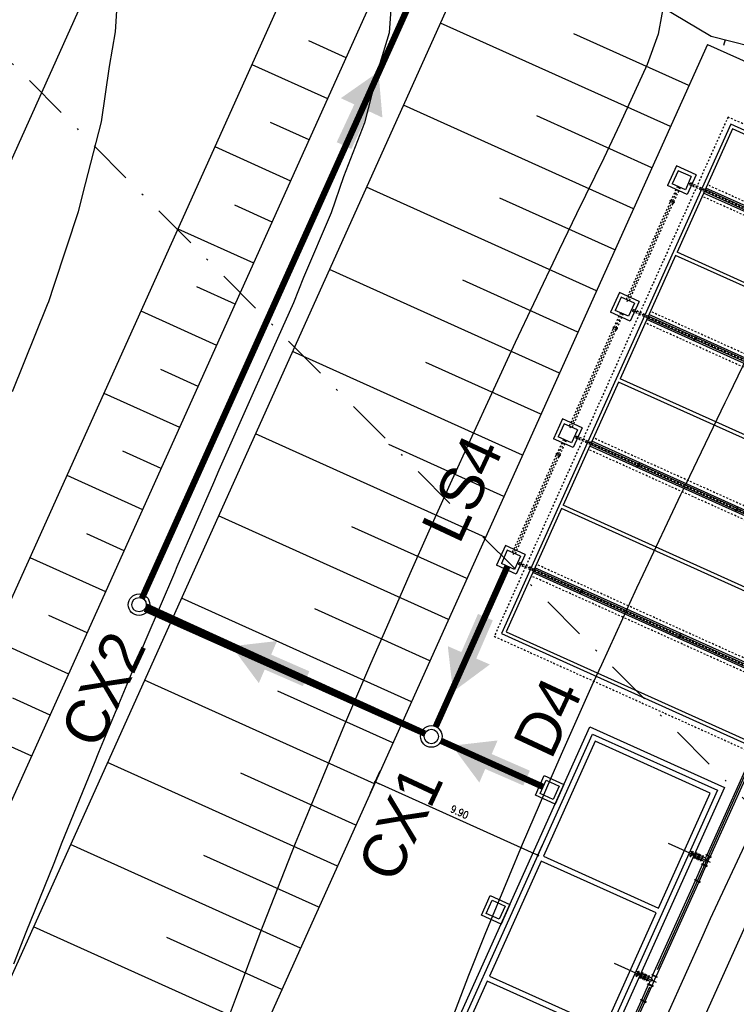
# Model space of a CAD drawing. Header units: millimetres. Extents: x 196436 to 199900, y 8705373 to 8708636.
# Tile 228 of 241: x 199501 to 199541, y 8707640 to 8707695. Entities that reach past the tile are written whole.
import ezdxf
from ezdxf.enums import TextEntityAlignment as Align

# ---------------------------------------------------------------- set-up
doc = ezdxf.new("R2010")
doc.units = ezdxf.units.MM
doc.header["$LTSCALE"] = 5
for name, pattern in [('DASHDOT', [1, 0.5, -0.25, 0, -0.25]), ('DASHED', [0.75, 0.5, -0.25]), ('HIDDEN', [0.375, 0.25, -0.125])]:
    doc.linetypes.add(name, pattern=pattern)
for name, color, linetype in [('$CURVAS1', 30, 'Continuous'), ('$CURVAS2', 40, 'Continuous'), ('BAR-EIXOS', 7, 'DASHDOT'), ('BAR-PECAS', 2, 'Continuous'), ('CAIXA', 7, 'Continuous'), ('DIM', 7, 'Continuous'), ('ESTRUTURA', 5, 'Continuous'), ('FLANGE', 9, 'Continuous'), ('INTECPTOR', 6, 'Continuous'), ('LAGOA', 3, 'Continuous'), ('LFINA', 3, 'Continuous'), ('LIMHATRA', 2, 'HIDDEN'), ('LINHA_TRANS', 4, 'DASHDOT'), ('MF', 2, 'Continuous'), ('PAREDE', 5, 'Continuous'), ('REDE', 22, 'Continuous'), ('TER-BERMA', 4, 'Continuous'), ('TER-COTAS', 7, 'Continuous'), ('TER-OFFSET', 3, 'Continuous'), ('TER-OFFSET-LINHA', 7, 'Continuous'), ('TUBULACAO', 2, 'Continuous')]:
    doc.layers.add(name, color=color, linetype=linetype)
doc.layers.add('TEXTO3', color=4, linetype='Continuous', lineweight=18)
doc.styles.add('NARROW', font='ARIALN.TTF')
doc.styles.add('ROMANS', font='romans.shx', dxfattribs={"width": 0.85})
doc.dimstyles.new('COTA-200-EXTERNA', dxfattribs={"dimtxt": 0.4, "dimasz": 0.2, "dimexe": 0, "dimexo": 0, "dimgap": 0.2, "dimtad": 1, "dimzin": 4, "dimdsep": 46, "dimtxsty": 'ROMANS', "dimblk1": 'DOT1', "dimblk2": 'DOT1', "dimsah": 1, "dimcen": 0.2, "dimse1": 1, "dimse2": 1, "dimclrd": 256, "dimclre": 256, "dimclrt": 2, "dimadec": 0, "dimazin": 0, "dimtfac": 1, "dimtix": 1, "dimtmove": 2, "dimatfit": 3, "dimldrblk": 'DOT1', "dimfxl": 0, "dimtvp": 0.025, "dimtolj": 1, "dimtzin": 4, "dimarcsym": 0})
doc.dimstyles.new('COTA-500-EXTERNA', dxfattribs={"dimtxt": 2, "dimasz": 1.5, "dimexe": 0, "dimexo": 3, "dimgap": 0.5, "dimtad": 1, "dimzin": 4, "dimdsep": 46, "dimtxsty": 'ROMANS', "dimblk1": 'DOT1', "dimblk2": 'DOT1', "dimsah": 1, "dimcen": 0.2, "dimclrd": 256, "dimclre": 256, "dimclrt": 2, "dimadec": 0, "dimazin": 0, "dimtfac": 1, "dimtix": 1, "dimtmove": 2, "dimatfit": 3, "dimldrblk": 'DOT1', "dimfxl": 0, "dimtvp": 0.025, "dimtolj": 1, "dimtzin": 4, "dimlwd": -1, "dimlwe": -1, "dimarcsym": 0})

# ---------------------------------------------------------------- blocks, each defined once
blk = doc.blocks.new('DOT1')
for q in [(0, 3.36), (0, -3.36)]:
    blk.add_line((0, 0), q)
at = {"linetype": 'ByBlock'}
blk.add_line((0, 0), (-1.2, 0), dxfattribs=at)
at = {"color": 0, "linetype": 'ByBlock', "const_width": 0.36}
blk.add_lwpolyline([(-0.18, 0, 1), (0.18, 0, 1)], format="xyb", close=True, dxfattribs=at)
blk = doc.blocks.new('*D8')
at = {"layer": 'Defpoints', "color": 0}
for p in [(199538.092, 8707770.666), (199547.21, 8707766.558), (199493.233, 8707646.756)]:
    blk.add_point(p, dxfattribs=at)
at = {"layer": 'TER-COTAS'}
for p, q in [((199544.474, 8707767.79), (199538.092, 8707770.666)), ((199484.731, 8707652.232), (199537.476, 8707769.298)), ((199490.497, 8707647.989), (199484.115, 8707650.864))]:
    blk.add_line(p, q, dxfattribs=at)
at = {"layer": 'TER-COTAS', "xscale": 1.5, "yscale": 1.5, "zscale": 1.5}
for p, rotation in [((199538.092, 8707770.666), 65.74589538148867), ((199484.115, 8707650.864), 245.7458953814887)]:
    blk.add_blockref('DOT1', p, dxfattribs=dict(at, rotation=rotation))
at = {"layer": 'TER-COTAS', "color": 2, "insert": (199509.736, 8707711.381), "char_height": 2, "attachment_point": 5, "rotation": 65.7459, "style": 'ROMANS'}
blk.add_mtext('\\A1;131.40', dxfattribs=at)
blk = doc.blocks.new('A$C68864091')
at = {"layer": 'BAR-EIXOS', "color": 7, "ltscale": 0.1}
for p, q in [((-3345, 120), (-2745, 120)), ((-2672.5, 120), (-2072.5, 120)), ((-1972.5, 120), (-2072.5, 120)), ((-1902.5, 120), (-1302.5, 120)), ((-1132.5, 120), (-532.5, 120)), ((-432.5, 120), (-532.5, 120)), ((-2705, -315), (-2705, 85)), ((-1935, -315), (-1935, 85)), ((-1165, -315), (-1165, 85)), ((-395, -315), (-395, 85)), ((-2705, -915), (-2705, -315)), ((-1935, -915), (-1935, -315)), ((-1165, -915), (-1165, -315)), ((-395, -915), (-395, -315)), ((-2705, -1515), (-2705, -915)), ((-1935, -1515), (-1935, -915)), ((-1165, -1515), (-1165, -915)), ((-395, -1515), (-395, -915))]:
    blk.add_line(p, q, dxfattribs=at)
at = {"layer": 'BAR-EIXOS', "ltscale": 0.1}
blk.add_line((-1202.5, 120), (-1302.5, 120), dxfattribs=at)
at = {"layer": 'BAR-EIXOS', "color": 7}
for p, q in [((-2705, -1515), (-2705, -1505.2)), ((-2705, -1515), (-2705, -1505.8)), ((-1935, -1515), (-1935, -1505.2)), ((-1935, -1515), (-1935, -1505.8)), ((-1165, -1515), (-1165, -1505.2)), ((-1165, -1515), (-1165, -1505.8)), ((-395, -1515), (-395, -1505.2)), ((-395, -1515), (-395, -1505.8))]:
    blk.add_line(p, q, dxfattribs=at)
at = {"layer": 'BAR-PECAS', "color": 7, "linetype": 'DASHED'}
for p, q in [((-3334.9, 128.5), (-2745, 128.5)), ((-3334.9, 111.5), (-2745, 111.5)), ((-2662.4, 128.5), (-2072.5, 128.5)), ((-2662.4, 111.5), (-2072.5, 111.5)), ((-2065.1, 108.7), (-2065.1, 131.3)), ((-2064.3, 107.8), (-2064.3, 132.1)), ((-1975, 128.5), (-2062.4, 128.5)), ((-1975, 111.5), (-2062.4, 111.5)), ((-1892.4, 128.5), (-1302.5, 128.5)), ((-1892.4, 111.5), (-1302.5, 111.5)), ((-1295.1, 108.7), (-1295.1, 131.3)), ((-1294.3, 107.8), (-1294.3, 132.1)), ((-1205, 128.5), (-1292.4, 128.5)), ((-1205, 111.5), (-1292.4, 111.5)), ((-1122.4, 128.5), (-532.5, 128.5)), ((-1122.4, 111.5), (-532.5, 111.5)), ((-525.1, 108.7), (-525.1, 131.3)), ((-524.3, 107.8), (-524.3, 132.1)), ((-435, 128.5), (-522.4, 128.5)), ((-435, 111.5), (-522.4, 111.5)), ((-2710.9, -20), (-2710.9, 80)), ((-2699.1, -20), (-2699.1, 80)), ((-1940.9, -20), (-1940.9, 80)), ((-1929.1, -20), (-1929.1, 80)), ((-1170.9, -20), (-1170.9, 80)), ((-1159.1, -20), (-1159.1, 80)), ((-400.9, -20), (-400.9, 80)), ((-389.1, -20), (-389.1, 80)), ((-2710.9, -1505.5), (-2710.9, -1470)), ((-2699.1, -1505.5), (-2699.1, -1470)), ((-1940.9, -1505.5), (-1940.9, -1470)), ((-1929.1, -1505.5), (-1929.1, -1470)), ((-1170.9, -1505.5), (-1170.9, -1470)), ((-1159.1, -1505.5), (-1159.1, -1470)), ((-400.9, -1505.5), (-400.9, -1470)), ((-389.1, -1505.5), (-389.1, -1470)), ((-2695.5, -1507.6), (-2714.4, -1507.6)), ((-2696.4, -1508.4), (-2713.6, -1508.4)), ((-1925.5, -1507.6), (-1944.4, -1507.6)), ((-1926.4, -1508.4), (-1943.6, -1508.4)), ((-1155.5, -1507.6), (-1174.5, -1507.6)), ((-1156.4, -1508.4), (-1173.6, -1508.4)), ((-385.5, -1507.6), (-404.5, -1507.6)), ((-386.4, -1508.4), (-403.6, -1508.4))]:
    blk.add_line(p, q, dxfattribs=at)
at = {"layer": 'BAR-PECAS', "color": 7}
for p, q in [((-2710.9, -305.5), (-2710.9, -20)), ((-2699.1, -305.5), (-2699.1, -20)), ((-1940.9, -305.5), (-1940.9, -20)), ((-1929.1, -305.5), (-1929.1, -20)), ((-1170.9, -305.5), (-1170.9, -20)), ((-1159.1, -305.5), (-1159.1, -20)), ((-400.9, -305.5), (-400.9, -20)), ((-389.1, -305.5), (-389.1, -20)), ((-2695.5, -307.3), (-2714.4, -307.3)), ((-2696.4, -308.2), (-2713.6, -308.2)), ((-2710.9, -905.5), (-2710.9, -315)), ((-2699.1, -905.5), (-2699.1, -315)), ((-1925.5, -307.3), (-1944.4, -307.3)), ((-1926.4, -308.2), (-1943.6, -308.2)), ((-1940.9, -905.5), (-1940.9, -315)), ((-1929.1, -905.5), (-1929.1, -315)), ((-1155.5, -307.3), (-1174.5, -307.3)), ((-1156.4, -308.2), (-1173.6, -308.2)), ((-1170.9, -905.5), (-1170.9, -315)), ((-1159.1, -905.5), (-1159.1, -315)), ((-385.5, -307.3), (-404.5, -307.3)), ((-386.4, -308.2), (-403.6, -308.2)), ((-400.9, -905.5), (-400.9, -315)), ((-389.1, -905.5), (-389.1, -315)), ((-2695.5, -907.3), (-2714.4, -907.3)), ((-2710.9, -1470), (-2710.9, -915)), ((-2699.1, -1470), (-2699.1, -915)), ((-1925.5, -907.3), (-1944.4, -907.3)), ((-1926.4, -908.2), (-1943.6, -908.2)), ((-1940.9, -1470), (-1940.9, -915)), ((-1929.1, -1470), (-1929.1, -915)), ((-1155.5, -907.3), (-1174.5, -907.3)), ((-1156.4, -908.2), (-1173.6, -908.2)), ((-1170.9, -1470), (-1170.9, -915)), ((-1159.1, -1470), (-1159.1, -915)), ((-385.5, -907.3), (-404.5, -907.3)), ((-386.4, -908.2), (-403.6, -908.2)), ((-400.9, -1470), (-400.9, -915)), ((-389.1, -1470), (-389.1, -915))]:
    blk.add_line(p, q, dxfattribs=at)
at = {"layer": 'BAR-PECAS'}
blk.add_line((-2696.4, -908.2), (-2713.6, -908.2), dxfattribs=at)
at = {"layer": 'BAR-PECAS', "color": 7, "linetype": 'DASHED'}
for points in [[(-2072.5, 128.5, -0.214214), (-2065.1, 131.3), (-2064.3, 132.1), (-2062.4, 132.1), (-2062.4, 107.8), (-2064.3, 107.8), (-2065.1, 108.7, -0.214214), (-2072.5, 111.5)], [(-1302.5, 128.5, -0.214214), (-1295.1, 131.3), (-1294.3, 132.1), (-1292.4, 132.1), (-1292.4, 107.8), (-1294.3, 107.8), (-1295.1, 108.7, -0.214214), (-1302.5, 111.5)], [(-532.5, 128.5, -0.214214), (-525.1, 131.3), (-524.3, 132.1), (-522.4, 132.1), (-522.4, 107.8), (-524.3, 107.8), (-525.1, 108.7, -0.214214), (-532.5, 111.5)], [(-2710.9, -1515, -0.214214), (-2713.6, -1508.4), (-2714.4, -1507.6), (-2714.4, -1505.8), (-2695.5, -1505.8), (-2695.5, -1507.6), (-2696.4, -1508.4, -0.214214), (-2699.1, -1515)], [(-1940.9, -1515, -0.214214), (-1943.6, -1508.4), (-1944.4, -1507.6), (-1944.4, -1505.8), (-1925.5, -1505.8), (-1925.5, -1507.6), (-1926.4, -1508.4, -0.214214), (-1929.1, -1515)], [(-1170.9, -1515, -0.214214), (-1173.6, -1508.4), (-1174.5, -1507.6), (-1174.5, -1505.8), (-1155.5, -1505.8), (-1155.5, -1507.6), (-1156.4, -1508.4, -0.214214), (-1159.1, -1515)], [(-400.9, -1515, -0.214214), (-403.6, -1508.4), (-404.5, -1507.6), (-404.5, -1505.8), (-385.5, -1505.8), (-385.5, -1507.6), (-386.4, -1508.4, -0.214214), (-389.1, -1515)]]:
    blk.add_lwpolyline(points, format="xyb", close=True, dxfattribs=at)
at = {"layer": 'BAR-PECAS', "color": 7}
for points in [[(-2710.9, -315, -0.214214), (-2713.6, -308.2), (-2714.4, -307.3), (-2714.4, -305.5), (-2695.5, -305.5), (-2695.5, -307.3), (-2696.4, -308.2, -0.214214), (-2699.1, -315)], [(-1940.9, -315, -0.214214), (-1943.6, -308.2), (-1944.4, -307.3), (-1944.4, -305.5), (-1925.5, -305.5), (-1925.5, -307.3), (-1926.4, -308.2, -0.214214), (-1929.1, -315)], [(-1170.9, -315, -0.214214), (-1173.6, -308.2), (-1174.5, -307.3), (-1174.5, -305.5), (-1155.5, -305.5), (-1155.5, -307.3), (-1156.4, -308.2, -0.214214), (-1159.1, -315)], [(-400.9, -315, -0.214214), (-403.6, -308.2), (-404.5, -307.3), (-404.5, -305.5), (-385.5, -305.5), (-385.5, -307.3), (-386.4, -308.2, -0.214214), (-389.1, -315)], [(-2710.9, -915, -0.214214), (-2713.6, -908.2), (-2714.4, -907.3), (-2714.4, -905.5), (-2695.5, -905.5), (-2695.5, -907.3), (-2696.4, -908.2, -0.214214), (-2699.1, -915)], [(-1940.9, -915, -0.214214), (-1943.6, -908.2), (-1944.4, -907.3), (-1944.4, -905.5), (-1925.5, -905.5), (-1925.5, -907.3), (-1926.4, -908.2, -0.214214), (-1929.1, -915)], [(-1170.9, -915, -0.214214), (-1173.6, -908.2), (-1174.5, -907.3), (-1174.5, -905.5), (-1155.5, -905.5), (-1155.5, -907.3), (-1156.4, -908.2, -0.214214), (-1159.1, -915)], [(-400.9, -915, -0.214214), (-403.6, -908.2), (-404.5, -907.3), (-404.5, -905.5), (-385.5, -905.5), (-385.5, -907.3), (-386.4, -908.2, -0.214214), (-389.1, -915)]]:
    blk.add_lwpolyline(points, format="xyb", close=True, dxfattribs=at)
at = {"layer": 'ESTRUTURA', "color": 3}
for p, q in [((-2645, 180), (-2765, 180)), ((-2765, 60), (-2765, 180)), ((-2645, 60), (-2645, 180)), ((-1875, 180), (-1995, 180)), ((-1995, 60), (-1995, 180)), ((-1875, 60), (-1875, 180)), ((-1105, 180), (-1225, 180)), ((-1225, 60), (-1225, 180)), ((-1105, 60), (-1105, 180)), ((-335, 180), (-455, 180)), ((-455, 60), (-455, 180)), ((-335, 60), (-335, 180)), ((-2665, 160), (-2745, 160)), ((-2745, 80), (-2745, 160)), ((-2665, 80), (-2665, 160)), ((-1895, 160), (-1975, 160)), ((-1975, 80), (-1975, 160)), ((-1895, 80), (-1895, 160)), ((-1125, 160), (-1205, 160)), ((-1205, 80), (-1205, 160)), ((-1125, 80), (-1125, 160)), ((-355, 160), (-435, 160)), ((-435, 80), (-435, 160)), ((-355, 80), (-355, 160)), ((-2645, 60), (-2765, 60)), ((-2665, 80), (-2745, 80)), ((-1875, 60), (-1995, 60)), ((-1895, 80), (-1975, 80)), ((-1105, 60), (-1225, 60)), ((-1125, 80), (-1205, 80)), ((-335, 60), (-455, 60)), ((-355, 80), (-435, 80))]:
    blk.add_line(p, q, dxfattribs=at)
at = {"layer": 'ESTRUTURA', "color": 2}
for p, q in [((-3100, 0), (-3100, -1540)), ((0, 0), (-3100, 0)), ((0, -1590), (0, 0)), ((-3080, -20), (-3080, -1520)), ((-2330, -20), (-3080, -20)), ((-2330, -1520), (-2330, -20)), ((-2310, -1520), (-2310, -20)), ((-1560, -20), (-2310, -20)), ((-1560, -1520), (-1560, -20)), ((-1540, -1520), (-1540, -20)), ((-790, -20), (-1540, -20)), ((-790, -1520), (-790, -20)), ((-770, -1520), (-770, -20)), ((-20, -20), (-770, -20)), ((-20, -1520), (-20, -20)), ((-3080, -1520), (-2720, -1520)), ((-2720, -1527.5), (-2720, -1520)), ((-2690, -1527.5), (-2690, -1520)), ((-2690, -1520), (-2330, -1520)), ((-2310, -1520), (-1950, -1520)), ((-1950, -1527.5), (-1950, -1520)), ((-1920, -1527.5), (-1920, -1520)), ((-1920, -1520), (-1560, -1520)), ((-1540, -1520), (-1180, -1520)), ((-1180, -1527.5), (-1180, -1520)), ((-1150, -1527.5), (-1150, -1520)), ((-1150, -1520), (-790, -1520)), ((-770, -1520), (-410, -1520)), ((-410, -1527.5), (-410, -1520)), ((-380, -1527.5), (-380, -1520)), ((-380, -1520), (-20, -1520)), ((-3100, -1540), (-2750, -1540)), ((-2750, -1590), (-2750, -1540)), ((-2730, -1570), (-2730, -1540)), ((-2730, -1540), (-2720, -1540)), ((-2730, -1570), (-20, -1570)), ((-2720, -1540), (-2720, -1532.5)), ((-2690, -1540), (-2690, -1532.5)), ((-2690, -1540), (-1950, -1540)), ((-1950, -1540), (-1950, -1532.5)), ((-1920, -1540), (-1920, -1532.5)), ((-1920, -1540), (-1180, -1540)), ((-1180, -1540), (-1180, -1532.5)), ((-1150, -1540), (-1150, -1532.5)), ((-1150, -1540), (-410, -1540)), ((-410, -1540), (-410, -1532.5)), ((-380, -1540), (-380, -1532.5)), ((-380, -1540), (-20, -1540)), ((-2750, -1590), (0, -1590))]:
    blk.add_line(p, q, dxfattribs=at)
at = {"layer": 'ESTRUTURA', "color": 7}
for p, q in [((-2720, -1470), (-2720, -20)), ((-2690, -1470), (-2690, -20)), ((-1950, -1470), (-1950, -20)), ((-1920, -1470), (-1920, -20)), ((-1180, -1470), (-1180, -20)), ((-1150, -1470), (-1150, -20)), ((-410, -1470), (-410, -20)), ((-380, -1470), (-380, -20)), ((-2730, -1520), (-2730, -1470)), ((-2730, -1470), (-2680, -1470)), ((-2680, -1520), (-2680, -1470)), ((-1960, -1520), (-1960, -1470)), ((-1960, -1470), (-1910, -1470)), ((-1910, -1520), (-1910, -1470)), ((-1190, -1520), (-1190, -1470)), ((-1190, -1470), (-1140, -1470)), ((-1140, -1520), (-1140, -1470)), ((-420, -1520), (-420, -1470)), ((-420, -1470), (-370, -1470)), ((-370, -1520), (-370, -1470))]:
    blk.add_line(p, q, dxfattribs=at)
at = {"layer": 'ESTRUTURA', "color": 9}
for p, q in [((-2725, -1532.5), (-2725, -1527.5)), ((-2720, -1527.5), (-2725, -1527.5)), ((-2690, -1520), (-2720, -1520)), ((-2720, -1527.5), (-2690, -1527.5)), ((-2690, -1527.5), (-2685, -1527.5)), ((-2685, -1532.5), (-2685, -1527.5)), ((-1920, -1520), (-1950, -1520)), ((-1920, -1527.5), (-1915, -1527.5)), ((-1915, -1532.5), (-1915, -1527.5)), ((-1185, -1532.5), (-1185, -1527.5)), ((-1180, -1527.5), (-1185, -1527.5)), ((-1150, -1520), (-1180, -1520)), ((-1150, -1527.5), (-1145, -1527.5)), ((-1145, -1532.5), (-1145, -1527.5)), ((-415, -1532.5), (-415, -1527.5)), ((-410, -1527.5), (-415, -1527.5)), ((-380, -1520), (-410, -1520)), ((-380, -1527.5), (-375, -1527.5)), ((-375, -1532.5), (-375, -1527.5)), ((-2720, -1532.5), (-2725, -1532.5)), ((-2720, -1532.5), (-2690, -1532.5)), ((-2690, -1540), (-2720, -1540)), ((-2690, -1532.5), (-2685, -1532.5)), ((-1920, -1540), (-1950, -1540)), ((-1920, -1532.5), (-1915, -1532.5)), ((-1180, -1532.5), (-1185, -1532.5)), ((-1150, -1540), (-1180, -1540)), ((-1150, -1532.5), (-1145, -1532.5)), ((-410, -1532.5), (-415, -1532.5)), ((-380, -1540), (-410, -1540)), ((-380, -1532.5), (-375, -1532.5))]:
    blk.add_line(p, q, dxfattribs=at)
at = {"layer": 'ESTRUTURA'}
blk.add_line((-20, -1570), (-20, -1540), dxfattribs=at)
at = {"layer": 'ESTRUTURA', "color": 9}
blk.add_lwpolyline([(-2686, -1531.5), (-2724, -1531.5), (-2724, -1528.5), (-2686, -1528.5)], close=True, dxfattribs=at)
at = {"layer": 'LFINA', "color": 9}
for points in [[(-1916, -1531.5), (-1954, -1531.5), (-1954, -1528.5), (-1916, -1528.5)], [(-1146, -1531.5), (-1184, -1531.5), (-1184, -1528.5), (-1146, -1528.5)], [(-376, -1531.5), (-414, -1531.5), (-414, -1528.5), (-376, -1528.5)]]:
    blk.add_lwpolyline(points, close=True, dxfattribs=at)
at = {"layer": 'LIMHATRA', "color": 9, "linetype": 'HIDDEN', "ltscale": 0.1}
for p, q in [((-3130, 30), (-3130, -1570)), ((30, 30), (-3130, 30)), ((30, -1620), (30, 30)), ((-3130, -1570), (-2780, -1570)), ((-2780, -1620), (-2780, -1570)), ((-2780, -1620), (30, -1620))]:
    blk.add_line(p, q, dxfattribs=at)
at = {"layer": 'LIMHATRA', "color": 7, "linetype": 'HIDDEN', "ltscale": 0.1}
for p, q in [((-2740, -1520), (-2740, -20)), ((-2670, -1520), (-2670, -20)), ((-1970, -1520), (-1970, -20)), ((-1900, -1520), (-1900, -20)), ((-1200, -1520), (-1200, -20)), ((-1130, -1520), (-1130, -20)), ((-430, -1520), (-430, -20)), ((-360, -1520), (-360, -20)), ((-2720, -1520), (-2720, -1470)), ((-2690, -1520), (-2690, -1470)), ((-1950, -1520), (-1950, -1470)), ((-1920, -1520), (-1920, -1470)), ((-1180, -1520), (-1180, -1470)), ((-1150, -1520), (-1150, -1470)), ((-410, -1520), (-410, -1470)), ((-380, -1520), (-380, -1470))]:
    blk.add_line(p, q, dxfattribs=at)
at = {"layer": 'PAREDE', "color": 9}
for p, q in [((-1955, -1532.5), (-1955, -1527.5)), ((-1950, -1527.5), (-1955, -1527.5)), ((-1950, -1527.5), (-1920, -1527.5)), ((-1180, -1527.5), (-1150, -1527.5)), ((-410, -1527.5), (-380, -1527.5)), ((-1950, -1532.5), (-1955, -1532.5)), ((-1950, -1532.5), (-1920, -1532.5)), ((-1180, -1532.5), (-1150, -1532.5)), ((-410, -1532.5), (-380, -1532.5))]:
    blk.add_line(p, q, dxfattribs=at)
blk = doc.blocks.new('A$C662D22B9')
at = {"color": 7}
for points in [[(0, 0), (0, 120), (120, 120), (120, 0)], [(20, 20), (20, 100), (100, 100), (100, 20)]]:
    blk.add_lwpolyline(points, close=True, dxfattribs=at)
blk = doc.blocks.new('A$C0C100BE6')
blk.add_hatch(color=7).paths.add_polyline_path([(0.772, 0.604), (0.956, 0.808), (1.217, 0), (0.387, 0.178), (0.571, 0.381), (0, 0.898), (0.201, 1.12)])
blk = doc.blocks.new('*D137')
at = {"layer": 'Defpoints', "color": 0}
for p in [(199523.655, 8707659.263, 1), (199532.686, 8707655.195, 1), (199520.624, 8707652.535)]:
    blk.add_point(p, dxfattribs=at)
at = {"layer": 'DIM', "lineweight": -2}
blk.add_line((199529.472, 8707648.549), (199520.807, 8707652.453), dxfattribs=at)
at = {"layer": 'DIM', "lineweight": -2, "xscale": 0.2, "yscale": 0.2, "zscale": 0.2}
for p, rotation in [((199520.624, 8707652.535), 155.7458953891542), ((199529.654, 8707648.467), 335.7458953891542)]:
    blk.add_blockref('DOT1', p, dxfattribs=dict(at, rotation=rotation))
at = {"layer": 'DIM', "color": 2, "insert": (199525.304, 8707650.866), "char_height": 0.4, "attachment_point": 5, "rotation": 335.7459, "style": 'ROMANS'}
blk.add_mtext('\\A1;9.90', dxfattribs=at)
blk = doc.blocks.new('*D142')
at = {"layer": 'Defpoints', "color": 0}
for p in [(199200.589, 8707769.175, -1), (199537.808, 8707617.643, -1), (199520.526, 8707579.286)]:
    blk.add_point(p, dxfattribs=at)
at = {"layer": 'DIM'}
for p, q in [((199199.357, 8707766.44), (199183.459, 8707731.153)), ((199184.826, 8707730.537), (199519.158, 8707579.903)), ((199536.576, 8707614.908), (199520.526, 8707579.286))]:
    blk.add_line(p, q, dxfattribs=at)
at = {"layer": 'DIM', "xscale": 1.5, "yscale": 1.5, "zscale": 1.5}
for p, rotation in [((199183.459, 8707731.153), 155.7458953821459), ((199520.526, 8707579.286), 335.7458953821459)]:
    blk.add_blockref('DOT1', p, dxfattribs=dict(at, rotation=rotation))
at = {"layer": 'DIM', "color": 2, "insert": (199352.608, 8707656.587), "char_height": 2, "attachment_point": 5, "rotation": 335.7459, "style": 'ROMANS'}
blk.add_mtext('\\A1;369.70', dxfattribs=at)
blk = doc.blocks.new('*D144')
at = {"layer": 'Defpoints', "color": 0}
for p in [(199629.982, 8707853.205, -1), (199160.458, 8707754.352, -1), (199553.968, 8707587.887), (199556.52, 8707575.905, -1), (199556.52, 8707575.905, -1)]:
    blk.add_point(p, dxfattribs=at)
at = {"layer": 'DIM'}
blk.add_arc((199556.52, 8707575.905), 12.251, 82.1817, 148.7264, dxfattribs=at)
at = {"layer": 'DIM', "xscale": 1.5, "yscale": 1.5, "zscale": 1.5}
for p, rotation in [((199559.658, 8707587.748), 348.6719272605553), ((199545.35, 8707580.938), 242.2361372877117)]:
    blk.add_blockref('DOT1', p, dxfattribs=dict(at, rotation=rotation))
at = {"layer": 'DIM', "color": 2, "insert": (199550.61, 8707588.321), "char_height": 2, "attachment_point": 5, "rotation": 25.454, "style": 'ROMANS'}
blk.add_mtext('\\A1;81°', dxfattribs=at)
blk = doc.blocks.new('*D145')
at = {"layer": 'Defpoints', "color": 0}
for p in [(199276.71, 8708012.372, -1), (199629.982, 8707853.205, -1), (199629.982, 8707853.205, -1), (199611.205, 8707850.27), (199556.52, 8707575.905, -1)]:
    blk.add_point(p, dxfattribs=at)
at = {"layer": 'DIM'}
blk.add_arc((199629.982, 8707853.205), 19.004, 160.2694, 250.6387, dxfattribs=at)
at = {"layer": 'DIM', "xscale": 1.5, "yscale": 1.5, "zscale": 1.5}
for p, rotation in [((199612.655, 8707861.011), 68.00762625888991), ((199625.115, 8707834.834), 342.9004382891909)]:
    blk.add_blockref('DOT1', p, dxfattribs=dict(at, rotation=rotation))
at = {"layer": 'DIM', "color": 2, "insert": (199614.177, 8707845.681), "char_height": 2, "attachment_point": 5, "rotation": 295.454, "style": 'ROMANS'}
blk.add_mtext('\\A1;99°', dxfattribs=at)
blk = doc.blocks.new('*D150')
at = {"layer": 'Defpoints', "color": 0}
for p in [(199276.71, 8708012.372, -1), (199175.31, 8707765.043), (199160.458, 8707754.352, -1), (199160.458, 8707754.352, -1), (199556.52, 8707575.905, -1)]:
    blk.add_point(p, dxfattribs=at)
at = {"layer": 'DIM'}
blk.add_arc((199160.458, 8707754.352), 18.3, 340.4437, 61.0481, dxfattribs=at)
at = {"layer": 'DIM', "xscale": 1.5, "yscale": 1.5, "zscale": 1.5}
for p, rotation in [((199167.975, 8707771.037), 153.3969975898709), ((199177.142, 8707746.835), 248.0947931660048)]:
    blk.add_blockref('DOT1', p, dxfattribs=dict(at, rotation=rotation))
at = {"layer": 'DIM', "color": 2, "insert": (199178.974, 8707761.366), "char_height": 2, "attachment_point": 5, "rotation": 290.7459, "style": 'ROMANS'}
blk.add_mtext('\\A1;90°', dxfattribs=at)

msp = doc.modelspace()

# ---------------------------------------------------------------- linework, layer by layer
at = {"layer": '$CURVAS1'}
msp.add_polyline3d([(199548.647, 8707696.491, 705), (199548.058, 8707693.977, 705), (199546.983, 8707689.768, 705), (199546.755, 8707688.983, 705), (199545, 8707684.286, 705), (199544.891, 8707683.991, 705), (199544.872, 8707683.947, 705), (199542.665, 8707679, 705), (199542.5, 8707678.655, 705), (199540.249, 8707674.011, 705), (199540.028, 8707673.564, 705), (199537.838, 8707669.022, 705), (199537.565, 8707668.458, 705), (199535.479, 8707664.032, 705), (199535.13, 8707663.293, 705), (199533.179, 8707659.042, 705), (199532.728, 8707658.06, 705), (199530.945, 8707654.052, 705), (199530.368, 8707652.746, 705), (199528.784, 8707649.061, 705), (199528.055, 8707647.333, 705), (199526.713, 8707644.07, 705), (199525.808, 8707641.788, 705), (199524.762, 8707639.079, 705)], dxfattribs=at)
at = {"layer": '$CURVAS2'}
for points in [[(199537.146, 8707698.49, 704), (199536.337, 8707694.028, 704), (199535.727, 8707692.351, 704), (199534.196, 8707689.038, 704), (199533.311, 8707687.147, 704), (199531.803, 8707684.048, 704), (199530.84, 8707682.056, 704), (199529.41, 8707679.059, 704), (199528.394, 8707676.912, 704), (199527.068, 8707674.069, 704), (199525.978, 8707671.711, 704), (199524.78, 8707669.079, 704), (199523.594, 8707666.443, 704), (199522.547, 8707664.088, 704), (199521.24, 8707661.114, 704), (199520.365, 8707659.098, 704), (199518.92, 8707655.716, 704), (199518.24, 8707654.107, 704), (199516.642, 8707650.235, 704), (199516.183, 8707649.116, 704), (199514.417, 8707644.645, 704), (199514.212, 8707644.125, 704), (199512.898, 8707640.607, 704), (199512.345, 8707639.133, 704)], [(199521.63, 8707697.534, 703), (199521.402, 8707694.094, 703), (199520.828, 8707692.212, 703), (199520.019, 8707689.1, 703), (199518.859, 8707686.106, 703), (199518.169, 8707684.108, 703), (199516.632, 8707680.521, 703), (199516.079, 8707679.117, 703), (199514.297, 8707675.154, 703), (199513.852, 8707674.127, 703), (199511.942, 8707669.827, 703), (199511.637, 8707669.136, 703), (199509.605, 8707664.464, 703), (199509.468, 8707664.146, 703), (199507.887, 8707660.432, 703), (199507.342, 8707659.155, 703), (199507.296, 8707659.045, 703), (199505.262, 8707654.164, 703), (199505.018, 8707653.563, 703), (199503.227, 8707649.173, 703), (199502.771, 8707648.018, 703), (199501.226, 8707644.182, 703), (199500.544, 8707642.432, 703)], [(199563.1, 8707697.532, 706), (199560.39, 8707693.923, 706), (199560.099, 8707693.51, 706), (199558.795, 8707688.93, 706), (199558.278, 8707687.103, 706), (199557.442, 8707683.936, 706), (199556.452, 8707680.708, 706), (199555.805, 8707678.943, 706), (199554.179, 8707675.215, 706), (199553.597, 8707673.953, 706), (199551.665, 8707670.211, 706), (199551.035, 8707668.964, 706), (199549.116, 8707665.276, 706), (199548.466, 8707663.975, 706), (199546.595, 8707660.286, 706), (199545.96, 8707658.986, 706), (199544.104, 8707655.235, 706), (199543.513, 8707653.997, 706), (199541.642, 8707650.125, 706), (199541.124, 8707649.007, 706), (199539.214, 8707644.945, 706), (199538.802, 8707644.017, 706), (199536.845, 8707639.648, 706)], [(199506.375, 8707697.095, 702), (199506.18, 8707694.16, 702), (199505.852, 8707692.23, 702), (199505.409, 8707689.164, 702), (199504.363, 8707685.153, 702), (199504.133, 8707684.169, 702), (199502.785, 8707680.079, 702), (199502.483, 8707679.177, 702), (199502.413, 8707679.007, 702), (199500.471, 8707674.185, 702)]]:
    msp.add_polyline3d(points, dxfattribs=at)
at = {"color": 7}
for centre, radius in [((199507.507, 8707662.371, 1), 0.6), ((199507.507, 8707662.371, 1), 0.4), ((199523.736, 8707655.059, 1), 0.6), ((199523.736, 8707655.059, 1), 0.4)]:
    msp.add_circle(centre, radius, dxfattribs=at)
at = {"layer": 'BAR-EIXOS', "color": 9, "ltscale": 2.5}
for p, q in [((199541.5, 8707653.702, 1), (199539.125, 8707648.432, 1)), ((199536.886, 8707649.134, 1), (199539.216, 8707648.084, 1)), ((199539.118, 8707648.416, 1), (199538.847, 8707647.814, 1)), ((199538.847, 8707647.814, 1), (199535.889, 8707641.249, 1)), ((199533.887, 8707642.479, 1), (199536.217, 8707641.429, 1)), ((199535.848, 8707641.158, 1), (199534.67, 8707638.544, 1))]:
    msp.add_line(p, q, dxfattribs=at)
at = {"layer": 'ESTRUTURA', "color": 9, "elevation": 1}
msp.add_lwpolyline([(199540.012, 8707652.223), (199527.647, 8707624.78), (199520.171, 8707628.148), (199532.535, 8707655.591)], close=True, dxfattribs=at)
at = {"layer": 'ESTRUTURA', "color": 2, "elevation": 1}
for points in [[(199539.615, 8707652.073), (199527.497, 8707625.177), (199520.568, 8707628.298), (199532.686, 8707655.195)], [(199536.343, 8707645.54), (199539.218, 8707651.922), (199532.836, 8707654.798), (199529.96, 8707648.416)], [(199526.962, 8707641.76), (199533.344, 8707638.885), (199536.219, 8707645.267), (199529.837, 8707648.142)], [(199530.345, 8707632.229), (199533.221, 8707638.611), (199526.838, 8707641.487), (199523.963, 8707635.104)]]:
    msp.add_lwpolyline(points, close=True, dxfattribs=at)
at = {"layer": 'FLANGE', "color": 7}
for p, q in [((199538.107, 8707648.408, 1), (199538.239, 8707648.7, 1)), ((199538.125, 8707648.401, 1), (199538.256, 8707648.692, 1)), ((199538.142, 8707648.393, 1), (199538.274, 8707648.684, 1)), ((199538.239, 8707648.7, 1), (199538.274, 8707648.684, 1)), ((199538.436, 8707648.611, 1), (199538.304, 8707648.32, 1)), ((199538.453, 8707648.604, 1), (199538.321, 8707648.312, 1)), ((199538.47, 8707648.596, 1), (199538.339, 8707648.304, 1)), ((199538.107, 8707648.408, 1), (199538.142, 8707648.393, 1)), ((199538.304, 8707648.32, 1), (199538.339, 8707648.304, 1)), ((199538.802, 8707648.447, 1), (199538.67, 8707648.155, 1)), ((199538.818, 8707648.439, 1), (199538.686, 8707648.148, 1)), ((199538.834, 8707648.432, 1), (199538.702, 8707648.14, 1)), ((199538.802, 8707648.447, 1), (199538.834, 8707648.432, 1)), ((199538.983, 8707648.515, 1), (199538.969, 8707648.483, 1)), ((199538.969, 8707648.483, 1), (199539.26, 8707648.351, 1)), ((199538.976, 8707648.499, 1), (199539.268, 8707648.367, 1)), ((199538.983, 8707648.515, 1), (199539.275, 8707648.383, 1)), ((199539.26, 8707648.351, 1), (199539.275, 8707648.383, 1)), ((199538.739, 8707647.972, 1), (199538.753, 8707648.004, 1)), ((199538.739, 8707647.972, 1), (199539.03, 8707647.841, 1)), ((199538.746, 8707647.988, 1), (199539.038, 8707647.857, 1)), ((199538.753, 8707648.004, 1), (199539.045, 8707647.873, 1)), ((199539.045, 8707647.873, 1), (199539.03, 8707647.841, 1)), ((199538.347, 8707647.096, 1), (199538.362, 8707647.128, 1)), ((199538.347, 8707647.096, 1), (199538.639, 8707646.964, 1)), ((199538.355, 8707647.112, 1), (199538.646, 8707646.98, 1)), ((199538.362, 8707647.128, 1), (199538.654, 8707646.996, 1)), ((199538.654, 8707646.996, 1), (199538.639, 8707646.964, 1)), ((199535.109, 8707641.753, 1), (199535.24, 8707642.045, 1)), ((199535.126, 8707641.745, 1), (199535.258, 8707642.037, 1)), ((199535.144, 8707641.737, 1), (199535.275, 8707642.029, 1)), ((199535.24, 8707642.045, 1), (199535.275, 8707642.029, 1)), ((199535.109, 8707641.753, 1), (199535.144, 8707641.737, 1)), ((199535.437, 8707641.956, 1), (199535.306, 8707641.664, 1)), ((199535.306, 8707641.664, 1), (199535.34, 8707641.649, 1)), ((199535.454, 8707641.948, 1), (199535.323, 8707641.656, 1)), ((199535.471, 8707641.94, 1), (199535.34, 8707641.649, 1)), ((199535.803, 8707641.791, 1), (199535.671, 8707641.499, 1)), ((199535.819, 8707641.784, 1), (199535.687, 8707641.492, 1)), ((199535.835, 8707641.777, 1), (199535.703, 8707641.485, 1)), ((199535.803, 8707641.791, 1), (199535.835, 8707641.777, 1)), ((199535.984, 8707641.859, 1), (199535.97, 8707641.827, 1)), ((199535.97, 8707641.827, 1), (199536.262, 8707641.696, 1)), ((199535.977, 8707641.843, 1), (199536.269, 8707641.712, 1)), ((199535.984, 8707641.859, 1), (199536.276, 8707641.728, 1)), ((199536.262, 8707641.696, 1), (199536.276, 8707641.728, 1)), ((199535.74, 8707641.317, 1), (199535.754, 8707641.349, 1)), ((199535.74, 8707641.317, 1), (199536.032, 8707641.185, 1)), ((199535.747, 8707641.333, 1), (199536.039, 8707641.201, 1)), ((199535.754, 8707641.349, 1), (199536.046, 8707641.217, 1)), ((199536.046, 8707641.217, 1), (199536.032, 8707641.185, 1)), ((199535.349, 8707640.44, 1), (199535.363, 8707640.472, 1)), ((199535.349, 8707640.44, 1), (199535.64, 8707640.308, 1)), ((199535.356, 8707640.456, 1), (199535.648, 8707640.324, 1)), ((199535.363, 8707640.472, 1), (199535.655, 8707640.341, 1)), ((199535.655, 8707640.341, 1), (199535.64, 8707640.308, 1))]:
    msp.add_line(p, q, dxfattribs=at)
at = {"layer": 'FLANGE', "color": 3}
for p, q in [((199538.436, 8707648.611, 1), (199538.47, 8707648.596, 1)), ((199535.437, 8707641.956, 1), (199535.471, 8707641.94, 1))]:
    msp.add_line(p, q, dxfattribs=at)
at = {"layer": 'FLANGE'}
for p, q in [((199538.702, 8707648.14, 1), (199538.67, 8707648.155, 1)), ((199535.703, 8707641.485, 1), (199535.671, 8707641.499, 1))]:
    msp.add_line(p, q, dxfattribs=at)
at = {"layer": 'LAGOA', "color": 3}
for q in [(199510.305, 8707629.632, 1), (199566.412, 8707681.13, 1)]:
    msp.add_line((199539.06, 8707693.453, 1), q, dxfattribs=at)
at = {"layer": 'LAGOA', "color": 3, "elevation": 1}
for points in [[(199500.597, 8707796.992), (199439.555, 8707661.509), (199497.541, 8707635.383), (199558.583, 8707770.866)], [(199502.601, 8707791.702), (199444.845, 8707663.512), (199495.537, 8707640.673), (199553.293, 8707768.862)], [(199504.905, 8707785.619), (199450.928, 8707665.817), (199493.233, 8707646.756), (199547.21, 8707766.558)]]:
    msp.add_lwpolyline(points, close=True, dxfattribs=at)
at = {"layer": 'LINHA_TRANS', "color": 7}
msp.add_lwpolyline([(199281.954, 8707911.943), (199615.687, 8707576.643), (199615.687, 8707576.643)], dxfattribs=at)
at = {"layer": 'MF'}
msp.add_line((199557.804, 8707681.498, 1), (199531.185, 8707622.418, 1), dxfattribs=at)
at = {"layer": 'REDE', "const_width": 0.35}
msp.add_lwpolyline([(199507.671, 8707662.736), (199531.579, 8707715.799)], dxfattribs=at)
at = {"layer": 'REDE', "elevation": 1}
for points in [[(199527.965, 8707664.505, 0.35, 0.35, 0), (199523.981, 8707655.607, 0.5, 0.5, 0)], [(199523.371, 8707655.223, 0.353, 0.492, 0), (199507.871, 8707662.207, 0.35, 0.35, 0)], [(199529.939, 8707652.264, 0.35, 0.35, 0), (199524.283, 8707654.813, 0.5, 0.5, 0)]]:
    msp.add_lwpolyline(points, format="xyseb", dxfattribs=at)
at = {"layer": 'TER-BERMA'}
for q in [(199510.305, 8707629.632, 1), (199566.412, 8707681.13, 1)]:
    msp.add_line((199539.06, 8707693.453, 1), q, dxfattribs=at)
msp.add_lwpolyline([(199500.597, 8707796.992), (199439.555, 8707661.509), (199497.541, 8707635.383), (199558.583, 8707770.866)], close=True, dxfattribs=at)
at = {"layer": 'TER-BERMA', "elevation": 1}
msp.add_lwpolyline([(199502.601, 8707791.702), (199444.845, 8707663.512), (199495.537, 8707640.673), (199553.293, 8707768.862)], close=True, dxfattribs=at)
at = {"layer": 'TER-OFFSET', "elevation": 1}
msp.add_lwpolyline([(199504.905, 8707785.619), (199450.928, 8707665.817), (199493.233, 8707646.756), (199547.21, 8707766.558)], close=True, dxfattribs=at)
at = {"layer": 'TER-OFFSET'}
msp.add_lwpolyline([(199533.007, 8707707.149), (199527.855, 8707700.718), (199539.266, 8707693.91), (199545.963, 8707692.221), (199565.625, 8707687.173), (199569.6, 8707686.094, -0.467432), (199572.806, 8707679.124), (199568.173, 8707669.368)], format="xyb", dxfattribs=at)
at = {"layer": 'TER-OFFSET-LINHA'}
for p, q in [((199516.916, 8707693.669, 1), (199518.993, 8707692.733, 1)), ((199513.772, 8707692.343, 1), (199517.966, 8707690.453, 1)), ((199514.796, 8707689.14, 1), (199516.939, 8707688.174, 1)), ((199511.718, 8707687.784, 1), (199515.912, 8707685.895, 1)), ((199512.808, 8707684.551, 1), (199514.885, 8707683.615, 1)), ((199509.664, 8707683.226, 1), (199513.858, 8707681.336, 1)), ((199510.688, 8707680.022, 1), (199512.831, 8707679.057, 1)), ((199507.61, 8707678.667, 1), (199511.804, 8707676.778, 1)), ((199508.7, 8707675.434, 1), (199510.777, 8707674.498, 1)), ((199505.556, 8707674.108, 1), (199509.75, 8707672.219, 1)), ((199506.58, 8707670.905, 1), (199508.723, 8707669.94, 1)), ((199503.502, 8707669.55, 1), (199507.696, 8707667.66, 1)), ((199504.592, 8707666.317, 1), (199506.669, 8707665.381, 1)), ((199501.448, 8707664.991, 1), (199505.642, 8707663.102, 1)), ((199502.472, 8707661.788, 1), (199504.615, 8707660.822, 1)), ((199499.394, 8707660.432, 1), (199503.588, 8707658.543, 1)), ((199500.484, 8707657.199, 1), (199502.561, 8707656.264, 1)), ((199497.34, 8707655.874, 1), (199501.534, 8707653.984, 1))]:
    msp.add_line(p, q, dxfattribs=at)
at = {"layer": 'TER-OFFSET-LINHA', "flags": 128}
for points in [[(199537.006, 8707688.894), (199524.242, 8707694.645)], [(199538.033, 8707691.174), (199531.651, 8707694.049)], [(199540.044, 8707693.714), (199539.964, 8707693.397)], [(199534.952, 8707684.336), (199522.188, 8707690.087)], [(199535.979, 8707686.615), (199529.597, 8707689.491)], [(199532.898, 8707679.777), (199520.134, 8707685.528)], [(199533.925, 8707682.056), (199527.543, 8707684.932)], [(199530.844, 8707675.218), (199518.08, 8707680.969)], [(199531.871, 8707677.498), (199525.489, 8707680.373)], [(199528.79, 8707670.66), (199516.026, 8707676.411)], [(199529.817, 8707672.939), (199523.435, 8707675.815)], [(199526.736, 8707666.101), (199513.972, 8707671.852)], [(199527.763, 8707668.38), (199521.381, 8707671.256)], [(199524.682, 8707661.542), (199511.918, 8707667.293)], [(199525.709, 8707663.822), (199519.327, 8707666.697)], [(199522.629, 8707656.984), (199509.864, 8707662.735)], [(199523.655, 8707659.263), (199517.273, 8707662.139)], [(199520.575, 8707652.425), (199507.81, 8707658.176)], [(199521.602, 8707654.704), (199515.219, 8707657.58)], [(199518.521, 8707647.866), (199505.756, 8707653.617)], [(199519.548, 8707650.146), (199513.166, 8707653.021)], [(199516.467, 8707643.308), (199503.703, 8707649.059)], [(199517.494, 8707645.587), (199511.112, 8707648.463)], [(199514.413, 8707638.749), (199501.649, 8707644.5)], [(199515.44, 8707641.029), (199509.058, 8707643.904)]]:
    msp.add_lwpolyline(points, dxfattribs=at)
at = {"layer": 'TUBULACAO', "color": 7}
for p, q in [((199539.041, 8707648.489, 1), (199543.15, 8707657.609, 1)), ((199543.33, 8707657.528, 1), (199539.224, 8707648.406, 1)), ((199538.214, 8707648.645, 1), (199538.095, 8707648.699, 1)), ((199538.249, 8707648.63, 1), (199538.329, 8707648.374, 1)), ((199538.132, 8707648.463, 1), (199538.013, 8707648.517, 1)), ((199538.177, 8707648.452, 1), (199538.411, 8707648.557, 1)), ((199538.463, 8707648.314, 1), (199538.363, 8707648.359, 1)), ((199538.44, 8707648.318, 1), (199538.43, 8707648.296, 1)), ((199538.43, 8707648.296, 1), (199538.451, 8707648.286, 1)), ((199538.461, 8707648.308, 1), (199538.44, 8707648.318, 1)), ((199538.545, 8707648.496, 1), (199538.445, 8707648.541, 1)), ((199538.447, 8707648.278, 1), (199538.464, 8707648.317, 1)), ((199538.463, 8707648.27, 1), (199538.447, 8707648.278, 1)), ((199538.467, 8707648.279, 1), (199538.451, 8707648.286, 1)), ((199538.584, 8707648.54, 1), (199538.457, 8707648.256, 1)), ((199538.474, 8707648.248, 1), (199538.457, 8707648.256, 1)), ((199538.477, 8707648.301, 1), (199538.461, 8707648.308, 1)), ((199538.481, 8707648.309, 1), (199538.463, 8707648.27, 1)), ((199538.464, 8707648.317, 1), (199538.481, 8707648.309, 1)), ((199538.602, 8707648.531, 1), (199538.474, 8707648.248, 1)), ((199538.548, 8707648.242, 1), (199538.485, 8707648.271, 1)), ((199538.558, 8707648.264, 1), (199538.495, 8707648.293, 1)), ((199538.497, 8707648.299, 1), (199538.561, 8707648.27, 1)), ((199538.527, 8707648.511, 1), (199538.537, 8707648.533, 1)), ((199538.548, 8707648.502, 1), (199538.527, 8707648.511, 1)), ((199538.529, 8707648.284, 1), (199538.611, 8707648.466, 1)), ((199538.537, 8707648.533, 1), (199538.558, 8707648.524, 1)), ((199538.666, 8707648.503, 1), (199538.538, 8707648.219, 1)), ((199538.538, 8707648.219, 1), (199538.556, 8707648.211, 1)), ((199538.562, 8707648.532, 1), (199538.544, 8707648.493, 1)), ((199538.544, 8707648.493, 1), (199538.56, 8707648.486, 1)), ((199538.564, 8707648.495, 1), (199538.548, 8707648.502, 1)), ((199538.684, 8707648.495, 1), (199538.556, 8707648.211, 1)), ((199538.574, 8707648.517, 1), (199538.558, 8707648.524, 1)), ((199538.56, 8707648.486, 1), (199538.578, 8707648.525, 1)), ((199538.578, 8707648.525, 1), (199538.562, 8707648.532, 1)), ((199538.562, 8707648.226, 1), (199538.58, 8707648.265, 1)), ((199538.578, 8707648.218, 1), (199538.562, 8707648.226, 1)), ((199538.582, 8707648.227, 1), (199538.566, 8707648.234, 1)), ((199538.592, 8707648.249, 1), (199538.576, 8707648.256, 1)), ((199538.596, 8707648.257, 1), (199538.578, 8707648.218, 1)), ((199538.579, 8707648.481, 1), (199538.643, 8707648.452, 1)), ((199538.58, 8707648.265, 1), (199538.596, 8707648.257, 1)), ((199538.645, 8707648.458, 1), (199538.582, 8707648.487, 1)), ((199538.584, 8707648.54, 1), (199538.602, 8707648.531, 1)), ((199538.655, 8707648.48, 1), (199538.592, 8707648.509, 1)), ((199538.695, 8707648.21, 1), (199538.595, 8707648.255, 1)), ((199538.677, 8707648.48, 1), (199538.659, 8707648.441, 1)), ((199538.659, 8707648.441, 1), (199538.676, 8707648.434, 1)), ((199538.68, 8707648.443, 1), (199538.663, 8707648.45, 1)), ((199538.684, 8707648.495, 1), (199538.666, 8707648.503, 1)), ((199538.689, 8707648.465, 1), (199538.673, 8707648.472, 1)), ((199538.676, 8707648.434, 1), (199538.693, 8707648.473, 1)), ((199538.693, 8707648.473, 1), (199538.677, 8707648.48, 1)), ((199538.777, 8707648.392, 1), (199538.677, 8707648.437, 1)), ((199538.875, 8707648.128, 1), (199538.727, 8707648.195, 1)), ((199538.808, 8707647.98, 1), (199538.875, 8707648.128, 1)), ((199538.957, 8707648.311, 1), (199538.809, 8707648.377, 1)), ((199539.007, 8707648.179, 1), (199538.875, 8707648.128, 1)), ((199538.957, 8707648.311, 1), (199539.023, 8707648.458, 1)), ((199538.957, 8707648.311, 1), (199539.007, 8707648.179, 1)), ((199538.99, 8707647.897, 1), (199539.206, 8707648.376, 1)), ((199538.416, 8707647.103, 1), (199538.794, 8707647.947, 1)), ((199538.598, 8707647.021, 1), (199538.976, 8707647.865, 1)), ((199536.042, 8707641.833, 1), (199538.402, 8707647.071, 1)), ((199538.583, 8707646.989, 1), (199536.225, 8707641.751, 1)), ((199535.215, 8707641.99, 1), (199535.096, 8707642.044, 1)), ((199535.133, 8707641.807, 1), (199535.014, 8707641.861, 1)), ((199535.178, 8707641.796, 1), (199535.412, 8707641.901, 1)), ((199535.25, 8707641.974, 1), (199535.33, 8707641.719, 1)), ((199535.464, 8707641.658, 1), (199535.365, 8707641.703, 1)), ((199535.441, 8707641.662, 1), (199535.431, 8707641.64, 1)), ((199535.431, 8707641.64, 1), (199535.452, 8707641.631, 1)), ((199535.462, 8707641.653, 1), (199535.441, 8707641.662, 1)), ((199535.547, 8707641.841, 1), (199535.447, 8707641.886, 1)), ((199535.448, 8707641.622, 1), (199535.466, 8707641.661, 1)), ((199535.464, 8707641.615, 1), (199535.448, 8707641.622, 1)), ((199535.468, 8707641.623, 1), (199535.452, 8707641.631, 1)), ((199535.586, 8707641.884, 1), (199535.458, 8707641.6, 1)), ((199535.476, 8707641.592, 1), (199535.458, 8707641.6, 1)), ((199535.478, 8707641.645, 1), (199535.462, 8707641.653, 1)), ((199535.482, 8707641.654, 1), (199535.464, 8707641.615, 1)), ((199535.466, 8707641.661, 1), (199535.482, 8707641.654, 1)), ((199535.603, 8707641.876, 1), (199535.476, 8707641.592, 1)), ((199535.55, 8707641.587, 1), (199535.486, 8707641.615, 1)), ((199535.559, 8707641.609, 1), (199535.496, 8707641.637, 1)), ((199535.499, 8707641.643, 1), (199535.562, 8707641.614, 1)), ((199535.528, 8707641.856, 1), (199535.538, 8707641.878, 1)), ((199535.549, 8707641.846, 1), (199535.528, 8707641.856, 1)), ((199535.53, 8707641.629, 1), (199535.612, 8707641.811, 1)), ((199535.538, 8707641.878, 1), (199535.559, 8707641.868, 1)), ((199535.667, 8707641.847, 1), (199535.539, 8707641.564, 1)), ((199535.539, 8707641.564, 1), (199535.557, 8707641.556, 1)), ((199535.563, 8707641.877, 1), (199535.545, 8707641.838, 1)), ((199535.545, 8707641.838, 1), (199535.562, 8707641.83, 1)), ((199535.565, 8707641.839, 1), (199535.549, 8707641.846, 1)), ((199535.685, 8707641.839, 1), (199535.557, 8707641.556, 1)), ((199535.575, 8707641.861, 1), (199535.559, 8707641.868, 1)), ((199535.562, 8707641.83, 1), (199535.579, 8707641.87, 1)), ((199535.579, 8707641.87, 1), (199535.563, 8707641.877, 1)), ((199535.564, 8707641.57, 1), (199535.581, 8707641.609, 1)), ((199535.58, 8707641.563, 1), (199535.564, 8707641.57, 1)), ((199535.584, 8707641.571, 1), (199535.567, 8707641.579, 1)), ((199535.593, 8707641.593, 1), (199535.577, 8707641.601, 1)), ((199535.597, 8707641.602, 1), (199535.58, 8707641.563, 1)), ((199535.581, 8707641.825, 1), (199535.644, 8707641.797, 1)), ((199535.581, 8707641.609, 1), (199535.597, 8707641.602, 1)), ((199535.647, 8707641.802, 1), (199535.583, 8707641.831, 1)), ((199535.586, 8707641.884, 1), (199535.603, 8707641.876, 1)), ((199535.657, 8707641.824, 1), (199535.593, 8707641.853, 1)), ((199535.696, 8707641.554, 1), (199535.596, 8707641.599, 1)), ((199535.678, 8707641.825, 1), (199535.661, 8707641.786, 1)), ((199535.661, 8707641.786, 1), (199535.677, 8707641.778, 1)), ((199535.681, 8707641.787, 1), (199535.665, 8707641.794, 1)), ((199535.685, 8707641.839, 1), (199535.667, 8707641.847, 1)), ((199535.691, 8707641.809, 1), (199535.674, 8707641.816, 1)), ((199535.677, 8707641.778, 1), (199535.695, 8707641.818, 1)), ((199535.695, 8707641.818, 1), (199535.678, 8707641.825, 1)), ((199535.778, 8707641.736, 1), (199535.678, 8707641.781, 1)), ((199535.876, 8707641.473, 1), (199535.728, 8707641.539, 1)), ((199535.809, 8707641.324, 1), (199535.876, 8707641.473, 1)), ((199535.958, 8707641.655, 1), (199535.81, 8707641.722, 1)), ((199536.008, 8707641.523, 1), (199535.876, 8707641.473, 1)), ((199535.958, 8707641.655, 1), (199536.025, 8707641.802, 1)), ((199535.958, 8707641.655, 1), (199536.008, 8707641.523, 1)), ((199535.991, 8707641.242, 1), (199536.207, 8707641.72, 1)), ((199535.418, 8707640.447, 1), (199535.795, 8707641.292, 1)), ((199535.599, 8707640.366, 1), (199535.977, 8707641.21, 1)), ((199534.589, 8707638.608, 1), (199535.403, 8707640.415, 1)), ((199535.585, 8707640.334, 1), (199534.751, 8707638.481, 1))]:
    msp.add_line(p, q, dxfattribs=at)

# ---------------------------------------------------------------- block references
at = {"layer": 'CAIXA', "zscale": 3}
for p, xscale, yscale, rotation in [((199517.435, 8707690.515, 33.681), -2.999999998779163, 2.999999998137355, 202.8835035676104), ((199523.773, 8707660.999, 34.681), 3.000000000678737, 2.999999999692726, 288.6082871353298), ((199516.102, 8707661.23, 34.681), 3.000000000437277, 3, 198.6082871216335), ((199528.345, 8707655.714, 34.681), 2.999999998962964, 2.999999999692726, 198.6082871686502)]:
    msp.add_blockref('A$C0C100BE6', p, dxfattribs=dict(at, xscale=xscale, yscale=yscale, rotation=rotation))
at = {"layer": 'INTECPTOR', "color": 1, "xscale": 0.009999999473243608, "yscale": 0.00999999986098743, "zscale": 0.01000000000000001, "rotation": 65.74589637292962}
for p in [(199530.605, 8707651.306, 1), (199527.606, 8707644.651, 1)]:
    msp.add_blockref('A$C662D22B9', p, dxfattribs=at)
at = {"layer": 'REDE', "xscale": 0.009999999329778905, "yscale": 0.00999999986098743, "zscale": 0.01000000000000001, "rotation": 65.74589819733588}
msp.add_blockref('A$C68864091', (199540.357, 8707689.03, 1), dxfattribs=at)

# ---------------------------------------------------------------- texts
at = {"layer": 'TEXTO3', "color": 7, "style": 'NARROW', "width": 1.2}
for s, p in [('LS4', (199527.177, 8707668.009, 1)), ('CX2', (199507.246, 8707656.864, 2)), ('D4', (199531.933, 8707655.313, 2)), ('CX1', (199523.748, 8707649.429, 2))]:
    msp.add_text(s, height=2.4, rotation=64.9939, dxfattribs=at).set_placement(p, align=Align.BOTTOM_CENTER)

# ---------------------------------------------------------------- dimensions: what is measured, and where the dimension line sits
at = {"layer": 'DIM'}
for base, line1, line2, picture, middle in [((199175.31, 8707765.043), ((199160.458, 8707754.352), (199276.71, 8708012.372)), ((199160.458, 8707754.352), (199556.52, 8707575.905)), '*D150', (199178.974, 8707761.366, 1)), ((199611.205, 8707850.27), ((199276.71, 8708012.372), (199629.982, 8707853.205)), ((199556.52, 8707575.905), (199629.982, 8707853.205)), '*D145', (199614.177, 8707845.681, 1)), ((199553.968, 8707587.887), ((199556.52, 8707575.905), (199629.982, 8707853.205)), ((199160.458, 8707754.352), (199556.52, 8707575.905)), '*D144', (199550.61, 8707588.321, 1))]:
    dim = msp.add_angular_dim_2l(base=base, line1=line1, line2=line2, dimstyle='COTA-500-EXTERNA', dxfattribs=at)
    dim.commit()
    dim.dimension.update_dxf_attribs({"geometry": picture, "text_midpoint": middle})
dim = msp.add_linear_dim(base=(199520.526, 8707579.286, 1), p1=(199200.589, 8707769.175), p2=(199537.808, 8707617.643), angle=335.7459, dimstyle='COTA-500-EXTERNA', dxfattribs=at)
dim.commit()
dim.dimension.update_dxf_attribs({"geometry": '*D142', "text_midpoint": (199352.608, 8707656.587, 1)})
at = {"layer": 'DIM', "color": 1}
dim = msp.add_aligned_dim(p1=(199532.686, 8707655.195, 1), p2=(199523.655, 8707659.263, 1), distance=7.379, dimstyle='COTA-200-EXTERNA', dxfattribs=at)
dim.commit()
dim.dimension.update_dxf_attribs({"geometry": '*D137', "text_midpoint": (199525.304, 8707650.866)})
at = {"layer": 'TER-COTAS'}
dim = msp.add_linear_dim(base=(199538.092, 8707770.666, 1), p1=(199493.233, 8707646.756, 1), p2=(199547.21, 8707766.558, 1), angle=65.7459, dimstyle='COTA-500-EXTERNA', dxfattribs=at)
dim.commit()
dim.dimension.update_dxf_attribs({"geometry": '*D8', "text_midpoint": (199509.736, 8707711.381, 1)})

doc.saveas('drawing.dxf')
